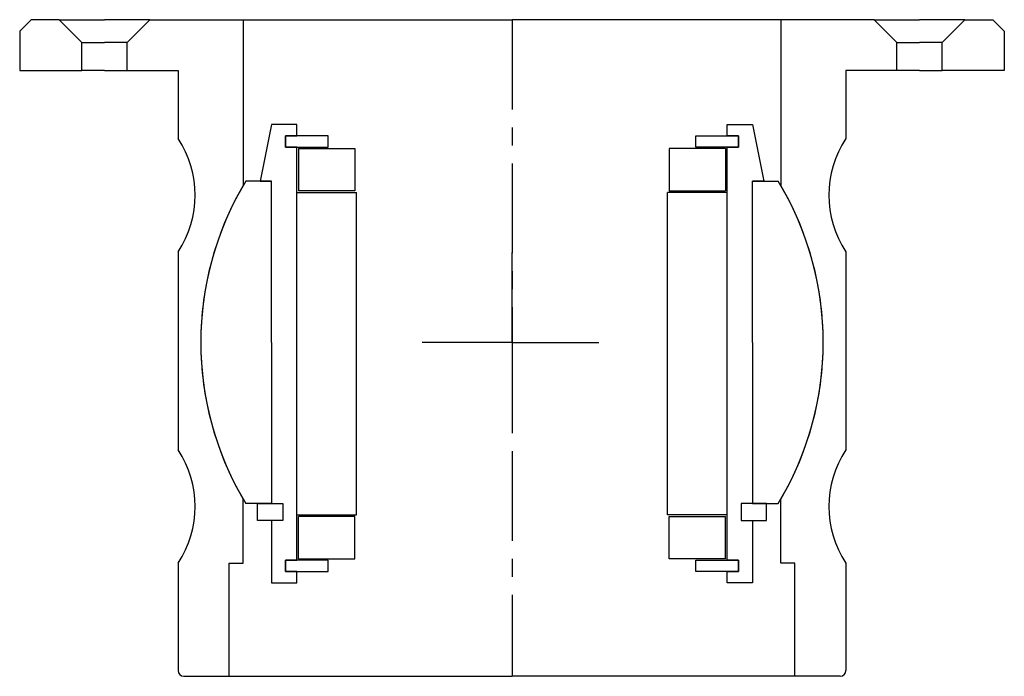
# Model space of a CAD drawing. Header units: millimetres. Extents: x -87 to 87, y -116 to 0.
import ezdxf

# ---------------------------------------------------------------- set-up
doc = ezdxf.new("R2010")
doc.units = ezdxf.units.MM
doc.header["$LTSCALE"] = 0.5
doc.header["$MEASUREMENT"] = 0
doc.linetypes.add('CENTER', pattern=[50.8, 31.75, -6.35, 6.35, -6.35])
doc.layers.get('0').update_dxf_attribs({"linetype": 'CONTINUOUS'})
doc.layers.add('Center', color=1, linetype='CENTER')

# ---------------------------------------------------------------- blocks, each defined once
blk = doc.blocks.new('M29-101 & M25-101')
for p, q in [((-87, -2), (-85, 0)), ((-80, 0), (-85, 0)), ((-76, -4), (-80, 0)), ((-80, 0), (-72, 0)), ((-64, 0), (-72, 0)), ((-68, -4), (-64, 0)), ((-64, 0), (-47.5, 0)), ((-47.5, 0), (-47.5, -29.27)), ((-47.5, 0), (0, 0)), ((47.5, 0), (0, 0)), ((64, 0), (47.5, 0)), ((47.5, 0), (47.5, -29.27)), ((64, 0), (72, 0)), ((68, -4), (64, 0)), ((80, 0), (72, 0)), ((76, -4), (80, 0)), ((80, 0), (85, 0)), ((87, -2), (85, 0)), ((-87, -2), (-87, -9)), ((87, -2), (87, -9)), ((-76, -4), (-72, -4)), ((-76, -9), (-76, -4)), ((-68, -4), (-72, -4)), ((-68, -9), (-68, -4)), ((68, -9), (68, -4)), ((68, -4), (72, -4)), ((76, -4), (72, -4)), ((76, -9), (76, -4)), ((-87, -9), (-76, -9)), ((-72, -9), (-76, -9)), ((-72, -9), (-68, -9)), ((-68, -9), (-59, -9)), ((-59, -9), (-59, -21)), ((68, -9), (59, -9)), ((59, -9), (59, -21)), ((72, -9), (68, -9)), ((72, -9), (76, -9)), ((87, -9), (76, -9)), ((-59, -41), (-59, -76)), ((59, -41), (59, -76)), ((-47.5, -96), (-47.5, -84.73)), ((47.5, -96), (47.5, -84.73)), ((-59, -96), (-59, -115)), ((-50, -116), (-50, -96)), ((-50, -96), (-47.5, -96)), ((50, -96), (47.5, -96)), ((50, -116), (50, -96)), ((59, -96), (59, -115)), ((-58, -116), (-50, -116)), ((-50, -116), (0, -116)), ((50, -116), (0, -116)), ((58, -116), (50, -116))]:
    blk.add_line(p, q)
for centre, radius, start, end in [((-74.17, -31), 18.17, 326.6015, 33.3985), ((74.17, -31), 18.17, 146.6015, 213.3985), ((0, -57), 55, 149.7274, 210.2726), ((0, -57), 55, 329.7274, 30.2726), ((-74.17, -86), 18.17, 326.6015, 33.3985), ((74.17, -86), 18.17, 146.6015, 213.3985), ((-58, -115), 1, 180, 270), ((58, -115), 1, 270, 0)]:
    blk.add_arc(centre, radius, start, end)
at = {"layer": 'Center'}
blk.add_line((0, 0), (0, -116), dxfattribs=at)
blk = doc.blocks.new('M27-105 & M15-101 - dia55')
for p, q in [((-42.5, 31.5), (-42.5, 42.5)), ((-42.5, 42.5), (-38, 42.5)), ((-38, 42.5), (-38, 40.5)), ((38, 42.5), (38, 40.5)), ((42.5, 42.5), (38, 42.5)), ((42.5, 31.5), (42.5, 42.5)), ((-40, 40.5), (-32.5, 40.5)), ((-38, 40.5), (-40, 40.5)), ((-40, 40.5), (-40, 38.5)), ((-40, 38.5), (-40, 40.5)), ((-32.5, 40.5), (-32.5, 38.5)), ((32.5, 40.5), (32.5, 38.5)), ((40, 40.5), (32.5, 40.5)), ((38, 40.5), (40, 40.5)), ((40, 38.5), (40, 40.5)), ((40, 40.5), (40, 38.5)), ((-32.5, 38.5), (-40, 38.5)), ((-40, 38.5), (-38, 38.5)), ((-38, 38.5), (-38, -34.5)), ((32.5, 38.5), (40, 38.5)), ((40, 38.5), (38, 38.5)), ((38, 38.5), (38, -34.5)), ((-37.75, 38.25), (-27.75, 38.25)), ((-37.75, 38.25), (-37.75, 30.75)), ((-27.75, 38.25), (-27.75, 30.75)), ((27.75, 38.25), (27.75, 30.75)), ((37.75, 38.25), (27.75, 38.25)), ((37.75, 38.25), (37.75, 30.75)), ((-40.5, 31.5), (-45, 31.5)), ((-45, 31.5), (-45, 28.5)), ((-40.5, 31.5), (-42.5, 31.5)), ((-40.5, 28.5), (-40.5, 31.5)), ((-40.5, 28.5), (-40.5, 31.5)), ((40.5, 28.5), (40.5, 31.5)), ((40.5, 28.5), (40.5, 31.5)), ((40.5, 31.5), (45, 31.5)), ((40.5, 31.5), (42.5, 31.5)), ((45, 31.5), (45, 28.5)), ((-38, 30.5), (-38, -26.5)), ((-38, 30.5), (-27.5, 30.5)), ((-27.75, 30.75), (-37.75, 30.75)), ((-27.5, 30.5), (-27.5, -26.5)), ((38, 30.5), (27.5, 30.5)), ((27.5, 30.5), (27.5, -26.5)), ((27.75, 30.75), (37.75, 30.75)), ((38, 30.5), (38, -26.5)), ((-42.5, 28.5), (-47.04, 28.5)), ((-45, 28.5), (-40.5, 28.5)), ((-42.5, 0), (-42.5, 28.5)), ((-42.5, 28.5), (-40.5, 28.5)), ((45, 28.5), (40.5, 28.5)), ((42.5, 28.5), (40.5, 28.5)), ((42.5, 28.5), (47.04, 28.5)), ((42.5, 0), (42.5, 28.5)), ((-42.5, 0), (-42.5, -28.5)), ((42.5, 0), (42.5, -28.5)), ((-38, -26.5), (-27.5, -26.5)), ((-37.75, -34.25), (-37.75, -26.75)), ((-27.75, -26.75), (-37.75, -26.75)), ((-27.75, -34.25), (-27.75, -26.75)), ((38, -26.5), (27.5, -26.5)), ((27.75, -26.75), (37.75, -26.75)), ((27.75, -34.25), (27.75, -26.75)), ((37.75, -34.25), (37.75, -26.75)), ((-42.5, -28.5), (-47.04, -28.5)), ((-42.5, -38.5), (-44.5, -28.5)), ((-44.5, -28.5), (-42.5, -28.5)), ((44.5, -28.5), (42.5, -28.5)), ((42.5, -28.5), (47.04, -28.5)), ((42.5, -38.5), (44.5, -28.5)), ((-40, -34.5), (-32.5, -34.5)), ((-38, -34.5), (-40, -34.5)), ((-40, -34.5), (-40, -36.5)), ((-40, -36.5), (-40, -34.5)), ((-37.75, -34.25), (-27.75, -34.25)), ((-32.5, -34.5), (-32.5, -36.5)), ((37.75, -34.25), (27.75, -34.25)), ((32.5, -34.5), (32.5, -36.5)), ((40, -34.5), (32.5, -34.5)), ((38, -34.5), (40, -34.5)), ((40, -36.5), (40, -34.5)), ((40, -34.5), (40, -36.5)), ((-32.5, -36.5), (-40, -36.5)), ((-40, -36.5), (-38, -36.5)), ((-38, -36.5), (-38, -38.5)), ((32.5, -36.5), (40, -36.5)), ((40, -36.5), (38, -36.5)), ((38, -36.5), (38, -38.5)), ((-38, -38.5), (-42.5, -38.5)), ((38, -38.5), (42.5, -38.5))]:
    blk.add_line(p, q)
for start, end in [(148.7896, 211.2104), (328.7896, 31.2104)]:
    blk.add_arc((0, 0), 55, start, end)
at = {"layer": 'Center'}
for q in [(0, 18.34), (-15.34, 0), (0, -18.34), (18.34, 0)]:
    blk.add_line((0, 0), q, dxfattribs=at)

msp = doc.modelspace()

# ---------------------------------------------------------------- block references
msp.add_blockref('M29-101 & M25-101', (0, 0))
at = {"rotation": 180}
msp.add_blockref('M27-105 & M15-101 - dia55', (0, -57), dxfattribs=at)

doc.saveas('drawing.dxf')
